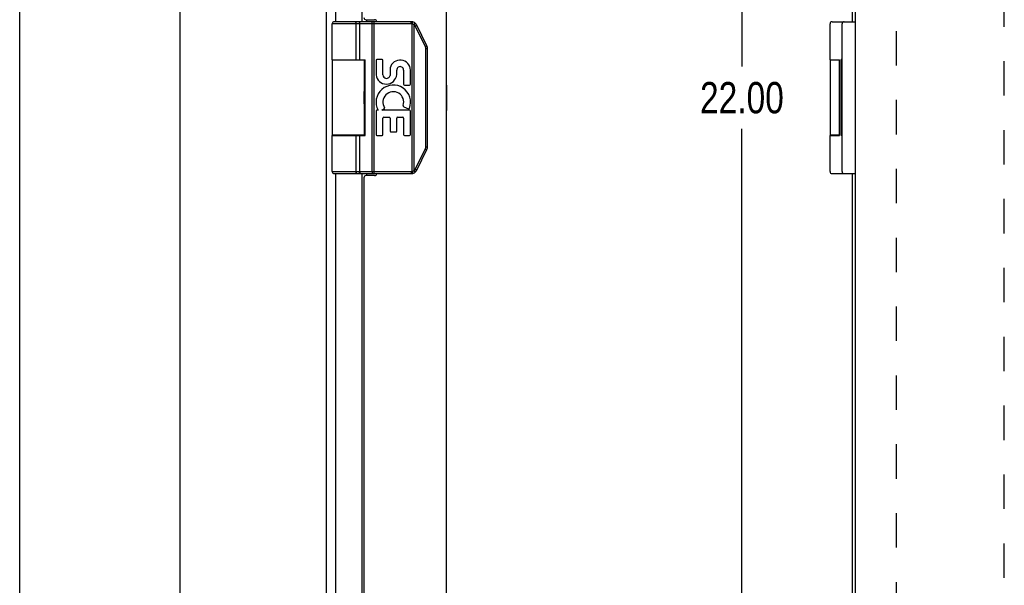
# Model space of a CAD drawing. Header units: inches. Extents: x 0 to 61.8, y 0 to 40.
# Tile 3 of 11: x 0 to 9.7, y 14.8 to 20.3. Entities that reach past the tile are written whole.
import ezdxf

# ---------------------------------------------------------------- set-up
doc = ezdxf.new("R2010")
doc.units = ezdxf.units.IN
doc.header["$LTSCALE"] = 3.4
doc.header["$MEASUREMENT"] = 0
doc.linetypes.add('HIDDEN', pattern=[0.2, 0.1, -0.1])
doc.layers.get('0').update_dxf_attribs({"linetype": 'CONTINUOUS'})
for name, color, linetype in [('02___PRT_ALL_AXES', 7, 'CONTINUOUS'), ('06___PRT_ALL_SURFS', 7, 'CONTINUOUS'), ('DEFAULT_2', 8, 'HIDDEN'), ('DIMENSIONS', 7, 'CONTINUOUS')]:
    doc.layers.add(name, color=color, linetype=linetype)
doc.styles.get("Standard").update_dxf_attribs({"font": 'txt', "width": 0.8})
doc.dimstyles.new('DIMSTYLE_3', dxfattribs={"dimtxt": 0.309091, "dimasz": 0.363636, "dimexe": 0.09, "dimexo": 0.07, "dimgap": 0.0425, "dimtad": 0, "dimtih": 1, "dimtoh": 1, "dimzin": 4, "dimdsep": 46, "dimtxsty": 'Standard', "dimblk": '_FILLED', "dimblk1": '_FILLED', "dimblk2": '_FILLED', "dimcen": 0.09, "dimadec": 0, "dimazin": 0, "dimtfac": 1, "dimtofl": 0, "dimtmove": 0, "dimatfit": 3, "dimldrblk": '_FILLED', "dimfxl": 0, "dimtolj": 1, "dimtzin": 4, "dimarcsym": 0})

# ---------------------------------------------------------------- blocks, each defined once
blk = doc.blocks.new('_FILLED')
at = {"color": 0, "linetype": 'ByBlock'}
blk.add_solid([(0, 0), (-1, 0.2), (-1, -0.2)], dxfattribs=at)
blk = doc.blocks.new('*D6')
at = {"layer": 'DIMENSIONS', "color": 2, "linetype": 'Continuous'}
for p, q in [((8.0208, 30.5781), (6.7991, 30.5781)), ((7.1264, 30.5781), (7.1264, 19.8872)), ((7.1264, 8.5781), (7.1264, 19.269)), ((8.0208, 8.5781), (6.7991, 8.5781))]:
    blk.add_line(p, q, dxfattribs=at)
at = {"layer": 'DIMENSIONS', "color": 2, "linetype": 'Continuous', "xscale": 0.3636363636, "yscale": 0.3636363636, "zscale": 0.3636363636}
for p, rotation in [((7.1264, 30.5781), 90), ((7.1264, 8.5781), 270)]:
    blk.add_blockref('_FILLED', p, dxfattribs=dict(at, rotation=rotation))
at = {"layer": 'DIMENSIONS', "color": 2, "linetype": 'Continuous', "insert": (7.1264, 19.7326), "char_height": 0.30909, "width": 1.236364, "attachment_point": 2, "line_spacing_factor": 0.9}
blk.add_mtext('22.00', dxfattribs=at)

msp = doc.modelspace()

# ---------------------------------------------------------------- linework, layer by layer
at = {"color": 7, "linetype": 'Continuous'}
for p, q in [((0, 0), (0, 40)), ((3.8615, 20.3081), (3.0841, 20.3081)), ((3.8615, 20.3281), (3.1041, 20.3281)), ((3.3114, 20.3281), (3.3109, 20.3281)), ((3.321, 19.9531), (3.321, 20.3081)), ((3.3211, 19.9531), (3.3211, 20.3081)), ((3.357, 19.9531), (3.357, 20.3081)), ((3.4777, 18.8481), (3.4777, 20.309)), ((3.4969, 18.8281), (3.4969, 20.3281)), ((3.8615, 20.3081), (3.8615, 20.3281)), ((3.8734, 20.3064), (3.8791, 20.3256)), ((3.8734, 18.8498), (3.8734, 20.3064)), ((8.0156, 20.3281), (8.2454, 20.3281)), ((8.1154, 18.8481), (8.1154, 20.3081)), ((3.8908, 18.8574), (3.8908, 20.2989)), ((3.9023, 20.2846), (3.904, 20.2855)), ((4.0034, 20.0824), (3.9023, 20.2846)), ((3.904, 20.2855), (3.9056, 20.2863)), ((3.9056, 20.2863), (3.9072, 20.2872)), ((3.9072, 20.2872), (3.9087, 20.288)), ((3.9087, 20.288), (3.9102, 20.2888)), ((4.0185, 20.0913), (3.9174, 20.2936)), ((4.0034, 20.0824), (4.0051, 20.0832)), ((4.0051, 20.0832), (4.0068, 20.0841)), ((4.0068, 20.0841), (4.0084, 20.0849)), ((4.0079, 20.0634), (4.0251, 20.0634)), ((4.0079, 19.0929), (4.0079, 20.0634)), ((4.0084, 20.0849), (4.0099, 20.0857)), ((4.0099, 20.0857), (4.0113, 20.0865)), ((4.0251, 19.0929), (4.0251, 20.0634)), ((3.0841, 19.9531), (3.4082, 19.9531)), ((3.3991, 19.9481), (3.0841, 19.9481)), ((3.3941, 19.9531), (3.3941, 19.9481)), ((3.4007, 19.2031), (3.4007, 19.9531)), ((3.4082, 19.2031), (3.4082, 19.9531)), ((7.9956, 19.9531), (8.0894, 19.9531)), ((8.0887, 19.9481), (7.9956, 19.9481)), ((8.0887, 19.2031), (8.0887, 19.9531)), ((3.399, 19.6201), (3.3991, 19.6266)), ((3.3986, 19.5924), (3.3987, 19.5995)), ((3.3987, 19.5995), (3.3988, 19.6065)), ((3.3988, 19.5497), (3.3987, 19.5567)), ((3.3988, 19.6065), (3.399, 19.6201)), ((3.3991, 19.2081), (3.0841, 19.2081)), ((3.0841, 19.2031), (3.4082, 19.2031)), ((3.321, 18.8481), (3.321, 19.2031)), ((3.3211, 18.8481), (3.3211, 19.2031)), ((3.357, 18.8481), (3.357, 19.2031)), ((3.3941, 19.2081), (3.3941, 19.2031)), ((8.0887, 19.2081), (7.9956, 19.2081)), ((7.9956, 19.2031), (8.0894, 19.2031)), ((3.9023, 18.8716), (4.0034, 19.0739)), ((3.9174, 18.8627), (4.0185, 19.0649)), ((4.0034, 19.0739), (4.0051, 19.073)), ((4.0051, 19.073), (4.0068, 19.0721)), ((4.0068, 19.0721), (4.0084, 19.0713)), ((4.0079, 19.0929), (4.0251, 19.0929)), ((4.0084, 19.0713), (4.0099, 19.0705)), ((3.0841, 18.8481), (3.8615, 18.8481)), ((3.8615, 18.8481), (3.8615, 18.8281)), ((3.8734, 18.8498), (3.8791, 18.8306)), ((3.9023, 18.8716), (3.904, 18.8707)), ((3.904, 18.8707), (3.9056, 18.8699)), ((3.9056, 18.8699), (3.9072, 18.869)), ((3.9072, 18.869), (3.9087, 18.8682)), ((3.1041, 18.8281), (3.8615, 18.8281)), ((3.3114, 18.8281), (3.3109, 18.8281)), ((3.3119, 18.8282), (3.3114, 18.8281)), ((8.0156, 18.8281), (8.2454, 18.8281))]:
    msp.add_line(p, q, dxfattribs=at)
at = {"color": 3, "linetype": 'Continuous'}
for p, q in [((3.0251, 30.5181), (3.0251, 8.6381)), ((1.5811, 30.4581), (1.5811, 8.6981)), ((4.2071, 30.4281), (4.2071, 8.7281)), ((8.2454, 30.4831), (8.2454, 8.6731)), ((3.1171, 28.5781), (3.1171, 20.3281)), ((3.38, 20.3281), (3.38, 28.5781)), ((8.2153, 28.5781), (8.2153, 20.3281)), ((3.4171, 20.3481), (3.5021, 20.3481)), ((3.426, 20.3281), (3.426, 20.3481)), ((3.1171, 19.9531), (3.1171, 19.9481)), ((3.38, 19.9481), (3.38, 19.9531)), ((3.1171, 19.2081), (3.1171, 19.2031)), ((3.38, 19.2031), (3.38, 19.2081)), ((3.1171, 18.8281), (3.1171, 10.5781)), ((3.38, 10.5781), (3.38, 18.8281)), ((3.3971, 18.7881), (3.3971, 10.6181)), ((3.5021, 18.8081), (3.4171, 18.8081)), ((3.426, 18.8081), (3.426, 18.8281)), ((8.2153, 18.8281), (8.2153, 10.5781))]:
    msp.add_line(p, q, dxfattribs=at)
at = {"color": 7, "linetype": 'Continuous'}
for points in [[(3.3211, 20.3081), (3.321, 20.309), (3.321, 20.3099), (3.321, 20.3109), (3.3209, 20.3118), (3.3208, 20.3127), (3.3207, 20.3136), (3.3205, 20.3145), (3.3204, 20.3153), (3.3202, 20.3162), (3.32, 20.317), (3.3198, 20.3178), (3.3195, 20.3186), (3.3193, 20.3194), (3.319, 20.3202), (3.3187, 20.3209), (3.3184, 20.3216), (3.3181, 20.3222), (3.3178, 20.3229), (3.3174, 20.3235), (3.317, 20.3241), (3.3167, 20.3246), (3.3163, 20.3251), (3.3159, 20.3256), (3.3155, 20.326), (3.315, 20.3264), (3.3146, 20.3268), (3.3142, 20.3271), (3.3137, 20.3273), (3.3133, 20.3276), (3.3128, 20.3278), (3.3124, 20.3279), (3.3119, 20.328), (3.3114, 20.3281)], [(3.321, 20.3081), (3.321, 20.309), (3.321, 20.3099), (3.3209, 20.3109), (3.3208, 20.3118), (3.3208, 20.3127), (3.3206, 20.3136), (3.3205, 20.3145), (3.3203, 20.3153), (3.3202, 20.3162), (3.32, 20.317), (3.3197, 20.3178), (3.3195, 20.3186), (3.3193, 20.3194), (3.319, 20.3202), (3.3187, 20.3209), (3.3184, 20.3216), (3.3181, 20.3222), (3.3177, 20.3229), (3.3174, 20.3235), (3.317, 20.3241), (3.3166, 20.3246), (3.3162, 20.3251), (3.3158, 20.3256), (3.3154, 20.326), (3.315, 20.3264), (3.3146, 20.3268), (3.3141, 20.3271), (3.3137, 20.3273), (3.3132, 20.3276), (3.3128, 20.3278), (3.3123, 20.3279), (3.3119, 20.328)], [(3.357, 20.3081), (3.357, 20.309), (3.3569, 20.3099), (3.3569, 20.3109), (3.3568, 20.3118), (3.3566, 20.3127), (3.3564, 20.3136), (3.3562, 20.3145), (3.356, 20.3153), (3.3557, 20.3162), (3.3554, 20.317), (3.3551, 20.3178), (3.3547, 20.3186), (3.3544, 20.3194), (3.354, 20.3202), (3.3535, 20.3209), (3.3531, 20.3216), (3.3526, 20.3222), (3.3521, 20.3229), (3.3515, 20.3235), (3.351, 20.3241), (3.3504, 20.3246), (3.3498, 20.3251), (3.3492, 20.3256), (3.3486, 20.326), (3.348, 20.3264), (3.3473, 20.3268), (3.3467, 20.3271), (3.346, 20.3273), (3.3453, 20.3276), (3.3447, 20.3278), (3.344, 20.3279), (3.3433, 20.328), (3.3426, 20.3281), (3.3419, 20.3281)], [(3.4777, 20.309), (3.4777, 20.3099), (3.4777, 20.3109), (3.4776, 20.3118), (3.4776, 20.3127), (3.4776, 20.3136), (3.4775, 20.3145), (3.4775, 20.3153), (3.4774, 20.3162), (3.4774, 20.317), (3.4773, 20.3178), (3.4772, 20.3186), (3.4772, 20.3194), (3.4771, 20.3202), (3.477, 20.3209), (3.4769, 20.3216), (3.4768, 20.3222), (3.4767, 20.3229), (3.4766, 20.3235), (3.4765, 20.3241), (3.4764, 20.3246), (3.4762, 20.3251), (3.4761, 20.3256), (3.476, 20.326), (3.4759, 20.3264), (3.4757, 20.3268), (3.4756, 20.3271), (3.4755, 20.3273), (3.4753, 20.3276), (3.4752, 20.3278), (3.475, 20.3279), (3.4749, 20.328), (3.4748, 20.3281), (3.4746, 20.3281)], [(3.8908, 20.2989), (3.8894, 20.2997), (3.8881, 20.3005), (3.8867, 20.3013), (3.8853, 20.302), (3.8839, 20.3027), (3.8825, 20.3034), (3.881, 20.304), (3.8795, 20.3045), (3.878, 20.3051), (3.8765, 20.3055), (3.875, 20.306), (3.8734, 20.3064)], [(3.8908, 20.2989), (3.8913, 20.2996), (3.8919, 20.3003), (3.8924, 20.301), (3.893, 20.3018), (3.8935, 20.3025), (3.894, 20.3032), (3.8945, 20.3039), (3.895, 20.3045), (3.8955, 20.3052), (3.8959, 20.3059), (3.8964, 20.3065), (3.8968, 20.3072), (3.8972, 20.3078), (3.8976, 20.3084), (3.898, 20.3089), (3.8983, 20.3095), (3.8986, 20.31), (3.8989, 20.3105), (3.8992, 20.311), (3.8995, 20.3114), (3.8997, 20.3118), (3.8999, 20.3122), (3.9001, 20.3126), (3.9002, 20.3129), (3.9003, 20.3132), (3.9004, 20.3135), (3.9005, 20.3138), (3.9005, 20.314), (3.9006, 20.3142), (3.9005, 20.3143), (3.9005, 20.3144), (3.9004, 20.3145)], [(3.9023, 20.2846), (3.9017, 20.2858), (3.901, 20.2869), (3.9004, 20.2881), (3.8997, 20.2892), (3.8989, 20.2903), (3.8981, 20.2913), (3.8973, 20.2924), (3.8965, 20.2934), (3.8956, 20.2944), (3.8947, 20.2953), (3.8937, 20.2962), (3.8928, 20.2971), (3.8918, 20.298), (3.8908, 20.2989)], [(3.9102, 20.2888), (3.9109, 20.2892), (3.9115, 20.2895), (3.9121, 20.2899), (3.9127, 20.2902), (3.9133, 20.2906), (3.9138, 20.2909), (3.9143, 20.2912), (3.9148, 20.2915), (3.9152, 20.2918), (3.9156, 20.292), (3.916, 20.2923), (3.9163, 20.2925), (3.9166, 20.2927), (3.9168, 20.2929), (3.917, 20.293), (3.9172, 20.2932), (3.9173, 20.2933), (3.9174, 20.2934), (3.9174, 20.2935), (3.9174, 20.2936)], [(4.0079, 20.0634), (4.0079, 20.0648), (4.0078, 20.0662), (4.0077, 20.0676), (4.0075, 20.069), (4.0073, 20.0704), (4.0071, 20.0717), (4.0068, 20.0731), (4.0064, 20.0745), (4.006, 20.0758), (4.0056, 20.0772), (4.0051, 20.0785), (4.0046, 20.0798), (4.004, 20.0811), (4.0034, 20.0824)], [(4.0113, 20.0865), (4.012, 20.0869), (4.0126, 20.0873), (4.0133, 20.0876), (4.0139, 20.088), (4.0144, 20.0883), (4.015, 20.0886), (4.0155, 20.0889), (4.0159, 20.0892), (4.0164, 20.0895), (4.0168, 20.0898), (4.0171, 20.09), (4.0174, 20.0902), (4.0177, 20.0904), (4.018, 20.0906), (4.0182, 20.0908), (4.0183, 20.0909), (4.0184, 20.091), (4.0185, 20.0912), (4.0185, 20.0912), (4.0185, 20.0913)], [(3.3991, 19.6266), (3.3991, 19.6298), (3.3991, 19.6329), (3.3991, 19.636), (3.3991, 19.638)], [(3.3987, 19.5567), (3.3986, 19.5638), (3.3986, 19.5674), (3.3985, 19.5709), (3.3985, 19.5745), (3.3985, 19.5781), (3.3985, 19.5817), (3.3985, 19.5853), (3.3986, 19.5889), (3.3986, 19.5924)], [(3.3991, 19.5182), (3.3991, 19.5202), (3.3991, 19.5233), (3.3991, 19.5264), (3.3991, 19.5296), (3.399, 19.5329), (3.3988, 19.5497)], [(4.0034, 19.0739), (4.004, 19.0751), (4.0046, 19.0764), (4.0051, 19.0777), (4.0056, 19.079), (4.006, 19.0804), (4.0064, 19.0817), (4.0068, 19.0831), (4.0071, 19.0845), (4.0073, 19.0859), (4.0075, 19.0872), (4.0077, 19.0886), (4.0078, 19.09), (4.0079, 19.0915), (4.0079, 19.0929)], [(4.0099, 19.0705), (4.0113, 19.0697), (4.012, 19.0693), (4.0126, 19.0689), (4.0133, 19.0686), (4.0139, 19.0682), (4.0144, 19.0679), (4.015, 19.0676), (4.0155, 19.0673), (4.0159, 19.067), (4.0164, 19.0667), (4.0168, 19.0664), (4.0171, 19.0662), (4.0174, 19.066), (4.0177, 19.0658), (4.018, 19.0656), (4.0182, 19.0654), (4.0183, 19.0653), (4.0184, 19.0652), (4.0185, 19.0651), (4.0185, 19.065), (4.0185, 19.0649)], [(3.321, 18.8481), (3.321, 18.8472), (3.321, 18.8463), (3.3209, 18.8453), (3.3208, 18.8444), (3.3208, 18.8435), (3.3206, 18.8426), (3.3205, 18.8417), (3.3203, 18.8409), (3.3202, 18.84), (3.32, 18.8392), (3.3197, 18.8384), (3.3195, 18.8376), (3.3193, 18.8368), (3.319, 18.8361), (3.3187, 18.8353), (3.3184, 18.8346), (3.3181, 18.834), (3.3177, 18.8333), (3.3174, 18.8327), (3.317, 18.8321), (3.3166, 18.8316), (3.3162, 18.8311), (3.3158, 18.8306), (3.3154, 18.8302), (3.315, 18.8298), (3.3146, 18.8295), (3.3141, 18.8291), (3.3137, 18.8289), (3.3132, 18.8286), (3.3128, 18.8284), (3.3123, 18.8283), (3.3119, 18.8282)], [(3.3211, 18.8481), (3.321, 18.8472), (3.321, 18.8463), (3.321, 18.8453), (3.3209, 18.8444), (3.3208, 18.8435), (3.3207, 18.8426), (3.3205, 18.8417), (3.3204, 18.8409), (3.3202, 18.84), (3.32, 18.8392), (3.3198, 18.8384), (3.3195, 18.8376), (3.3193, 18.8368), (3.319, 18.8361), (3.3187, 18.8353), (3.3184, 18.8346), (3.3181, 18.834), (3.3178, 18.8333), (3.3174, 18.8327), (3.317, 18.8321), (3.3167, 18.8316), (3.3163, 18.8311), (3.3159, 18.8306), (3.3155, 18.8302), (3.315, 18.8298), (3.3146, 18.8295), (3.3142, 18.8291), (3.3137, 18.8289), (3.3133, 18.8286), (3.3128, 18.8284), (3.3124, 18.8283), (3.3119, 18.8282)], [(3.357, 18.8481), (3.357, 18.8472), (3.3569, 18.8463), (3.3569, 18.8453), (3.3568, 18.8444), (3.3566, 18.8435), (3.3564, 18.8426), (3.3562, 18.8417), (3.356, 18.8409), (3.3557, 18.84), (3.3554, 18.8392), (3.3551, 18.8384), (3.3547, 18.8376), (3.3544, 18.8368), (3.354, 18.8361), (3.3535, 18.8353), (3.3531, 18.8346), (3.3526, 18.834), (3.3521, 18.8333), (3.3515, 18.8327), (3.351, 18.8321), (3.3504, 18.8316), (3.3498, 18.8311), (3.3492, 18.8306), (3.3486, 18.8302), (3.348, 18.8298), (3.3473, 18.8295), (3.3467, 18.8291), (3.346, 18.8289), (3.3453, 18.8286), (3.3447, 18.8284), (3.344, 18.8283), (3.3433, 18.8282), (3.3426, 18.8281), (3.3419, 18.8281)], [(3.4777, 18.8481), (3.4777, 18.8472), (3.4777, 18.8463), (3.4777, 18.8453), (3.4776, 18.8444), (3.4776, 18.8435), (3.4776, 18.8426), (3.4775, 18.8417), (3.4775, 18.8409), (3.4774, 18.84), (3.4774, 18.8392), (3.4773, 18.8384), (3.4772, 18.8376), (3.4772, 18.8368), (3.4771, 18.8361), (3.477, 18.8353), (3.4769, 18.8346), (3.4768, 18.834), (3.4767, 18.8333), (3.4766, 18.8327), (3.4765, 18.8321), (3.4764, 18.8316), (3.4762, 18.8311), (3.4761, 18.8306), (3.476, 18.8302), (3.4759, 18.8298), (3.4757, 18.8295), (3.4756, 18.8291), (3.4755, 18.8289), (3.4753, 18.8286), (3.4752, 18.8284), (3.475, 18.8283), (3.4749, 18.8282), (3.4748, 18.8281), (3.4746, 18.8281)], [(3.8734, 18.8498), (3.875, 18.8502), (3.8765, 18.8507), (3.878, 18.8511), (3.8795, 18.8517), (3.881, 18.8522), (3.8825, 18.8529), (3.8839, 18.8535), (3.8853, 18.8542), (3.8867, 18.8549), (3.8881, 18.8557), (3.8894, 18.8565), (3.8908, 18.8574)], [(3.8908, 18.8574), (3.8918, 18.8582), (3.8928, 18.8591), (3.8937, 18.86), (3.8947, 18.8609), (3.8956, 18.8619), (3.8965, 18.8628), (3.8973, 18.8639), (3.8981, 18.8649), (3.8989, 18.866), (3.8997, 18.867), (3.9004, 18.8681), (3.901, 18.8693), (3.9017, 18.8704), (3.9023, 18.8716)], [(3.8908, 18.8574), (3.8913, 18.8566), (3.8919, 18.8559), (3.8924, 18.8552), (3.893, 18.8545), (3.8935, 18.8537), (3.894, 18.853), (3.8945, 18.8523), (3.895, 18.8517), (3.8955, 18.851), (3.8959, 18.8503), (3.8964, 18.8497), (3.8968, 18.8491), (3.8972, 18.8484), (3.8976, 18.8479), (3.898, 18.8473), (3.8983, 18.8467), (3.8986, 18.8462), (3.8989, 18.8457), (3.8992, 18.8452), (3.8995, 18.8448), (3.8997, 18.8444), (3.8999, 18.844), (3.9001, 18.8436), (3.9002, 18.8433), (3.9003, 18.843), (3.9004, 18.8427), (3.9005, 18.8424), (3.9005, 18.8422), (3.9006, 18.842), (3.9005, 18.8419), (3.9005, 18.8418), (3.9004, 18.8417)], [(3.9087, 18.8682), (3.9102, 18.8674), (3.9109, 18.867), (3.9115, 18.8667), (3.9121, 18.8663), (3.9127, 18.866), (3.9133, 18.8656), (3.9138, 18.8653), (3.9143, 18.865), (3.9148, 18.8647), (3.9152, 18.8644), (3.9156, 18.8642), (3.916, 18.864), (3.9163, 18.8637), (3.9166, 18.8635), (3.9168, 18.8633), (3.917, 18.8632), (3.9172, 18.863), (3.9173, 18.8629), (3.9174, 18.8628), (3.9174, 18.8627), (3.9174, 18.8627)]]:
    msp.add_lwpolyline(points, dxfattribs=at)
for centre, radius, start, end in [((3.1041, 20.3081), 0.02, 90, 180), ((3.8615, 20.2656), 0.0625, 26.56496, 90), ((3.8615, 20.2656), 0.0425, 73.70044, 90), ((8.0156, 20.3081), 0.02, 90, 180), ((8.1354, 20.3081), 0.02, 90, 180), ((3.9626, 20.0634), 0.0625, 359.99991, 26.56516), ((3.9626, 19.0929), 0.0625, 333.43486, 0.00011), ((3.1041, 18.8481), 0.02, 180, 270), ((3.8615, 18.8906), 0.0625, 270, 333.43504), ((3.8615, 18.8906), 0.0425, 270, 286.29956), ((8.0156, 18.8481), 0.02, 180, 270), ((8.1354, 18.8481), 0.02, 180, 270)]:
    msp.add_arc(centre, radius, start, end, dxfattribs=at)
at = {"color": 3, "linetype": 'Continuous'}
for centre, start, end in [((3.4171, 20.3681), 180, 270), ((3.5021, 20.3281), 0, 90), ((3.4171, 18.7881), 90, 180), ((3.5021, 18.8281), 270, 360)]:
    msp.add_arc(centre, 0.02, start, end, dxfattribs=at)
at = {"layer": '02___PRT_ALL_AXES', "color": 7, "linetype": 'Continuous'}
for p, q in [((3.0841, 19.9531), (3.0841, 20.3081)), ((7.9956, 19.9531), (7.9956, 20.3081)), ((3.0841, 19.9481), (3.0841, 19.2081)), ((3.1636, 19.9531), (3.1636, 19.9481)), ((3.3196, 19.9531), (3.3196, 19.9481)), ((3.3991, 19.9481), (3.3991, 19.638)), ((3.5159, 19.9457), (3.5159, 19.8046)), ((3.5762, 19.9541), (3.5243, 19.9541)), ((3.5846, 19.8041), (3.5846, 19.9457)), ((7.9956, 19.9481), (7.9956, 19.2081)), ((8.0751, 19.9531), (8.0751, 19.9481)), ((8.1054, 19.2049), (8.1054, 19.9541)), ((8.1154, 19.9541), (8.1054, 19.9541)), ((8.1154, 19.9487), (8.1054, 19.9487)), ((3.6546, 19.8724), (3.6546, 19.7976)), ((3.72, 19.8057), (3.7202, 19.8484)), ((3.7887, 19.8507), (3.7887, 19.7111)), ((3.8561, 19.7111), (3.8561, 19.8507)), ((8.1154, 19.8507), (8.1054, 19.8507)), ((3.7971, 19.7027), (3.8477, 19.7027)), ((8.1154, 19.7027), (8.1054, 19.7027)), ((3.3991, 19.5182), (3.3991, 19.2081)), ((3.5159, 19.4448), (3.5159, 19.2133)), ((3.536, 19.4532), (3.5243, 19.4532)), ((3.5733, 19.4532), (3.5988, 19.4711)), ((3.8477, 19.4532), (3.5733, 19.4532)), ((3.7898, 19.4879), (3.8351, 19.4683)), ((3.8561, 19.2133), (3.8561, 19.4448)), ((8.1154, 19.4677), (8.1054, 19.4677)), ((8.1154, 19.4532), (8.1054, 19.4532)), ((3.5846, 19.2133), (3.5846, 19.3774)), ((3.593, 19.3858), (3.6477, 19.3858)), ((3.6561, 19.3774), (3.6561, 19.2478)), ((3.7198, 19.2478), (3.7198, 19.3774)), ((3.7282, 19.3858), (3.7803, 19.3858)), ((3.7887, 19.3774), (3.7887, 19.2133)), ((3.6645, 19.2394), (3.7114, 19.2394)), ((3.0841, 18.8481), (3.0841, 19.2031)), ((3.1636, 19.2081), (3.1636, 19.2031)), ((3.3196, 19.2081), (3.3196, 19.2031)), ((3.5243, 19.2049), (3.5762, 19.2049)), ((3.7971, 19.2049), (3.8477, 19.2049)), ((7.9956, 18.8481), (7.9956, 19.2031)), ((8.0751, 19.2081), (8.0751, 19.2031)), ((8.1154, 19.2049), (8.1054, 19.2049))]:
    msp.add_line(p, q, dxfattribs=at)
for centre, radius, start, end in [((3.5243, 19.9457), 0.0084, 90, 180), ((3.5762, 19.9457), 0.0084, 0, 90), ((3.7537, 19.8462), 0.1025, 2.53111, 165.20132), ((3.7544, 19.8507), 0.0343, 0, 183.93719), ((3.6179, 19.8147), 0.1025, 185.66158, 354.93654), ((3.6199, 19.8041), 0.0353, 180, 349.42104), ((3.6863, 19.5327), 0.17, 339.29666, 207.88167), ((3.6863, 19.5343), 0.1025, 341.51399, 212.92348), ((3.7971, 19.7111), 0.0084, 180, 270), ((3.8477, 19.7111), 0.0084, 270, 360), ((3.5243, 19.4448), 0.0084, 90, 180), ((3.5956, 19.4756), 0.0055, 305.0553, 32.92348), ((3.7941, 19.4982), 0.0112, 161.51399, 247.30195), ((3.8382, 19.4753), 0.00764, 246.36559, 339.29666), ((3.8477, 19.4448), 0.0084, 0, 90), ((3.593, 19.3774), 0.0084, 90, 180), ((3.6477, 19.3774), 0.0084, 0, 90), ((3.7282, 19.3774), 0.0084, 90, 180), ((3.7803, 19.3774), 0.0084, 0, 90), ((3.6645, 19.2478), 0.0084, 180, 270), ((3.7114, 19.2478), 0.0084, 270, 360), ((3.5243, 19.2133), 0.0084, 180, 270), ((3.5762, 19.2133), 0.0084, 270, 360), ((3.7971, 19.2133), 0.0084, 180, 270), ((3.8477, 19.2133), 0.0084, 270, 360)]:
    msp.add_arc(centre, radius, start, end, dxfattribs=at)
at = {"layer": '06___PRT_ALL_SURFS', "color": 7, "linetype": 'Continuous'}
for p, q in [((4.2121, 19.7031), (4.2071, 19.7031)), ((4.2121, 19.7031), (4.2121, 19.4531)), ((4.2121, 19.5781), (4.2071, 19.5781)), ((4.2121, 19.4531), (4.2071, 19.4531))]:
    msp.add_line(p, q, dxfattribs=at)
at = {"layer": 'DEFAULT_2', "color": 8, "linetype": 'HIDDEN'}
for p, q in [((8.653, 9.0158), (8.653, 30.1404)), ((9.7154, 10.0781), (9.7154, 29.0781))]:
    msp.add_line(p, q, dxfattribs=at)

# ---------------------------------------------------------------- dimensions: what is measured, and where the dimension line sits
at = {"layer": 'DIMENSIONS', "color": 2, "linetype": 'Continuous'}
dim = msp.add_linear_dim(base=(7.1264, 30.5781), p1=(8.0908, 8.5781), p2=(8.0908, 30.5781), angle=90, dimstyle='DIMSTYLE_3', dxfattribs=at)
dim.commit()
dim.dimension.update_dxf_attribs({"geometry": '*D6', "text_midpoint": (7.1264, 19.5781), "dimtype": 160})

doc.saveas('drawing.dxf')
